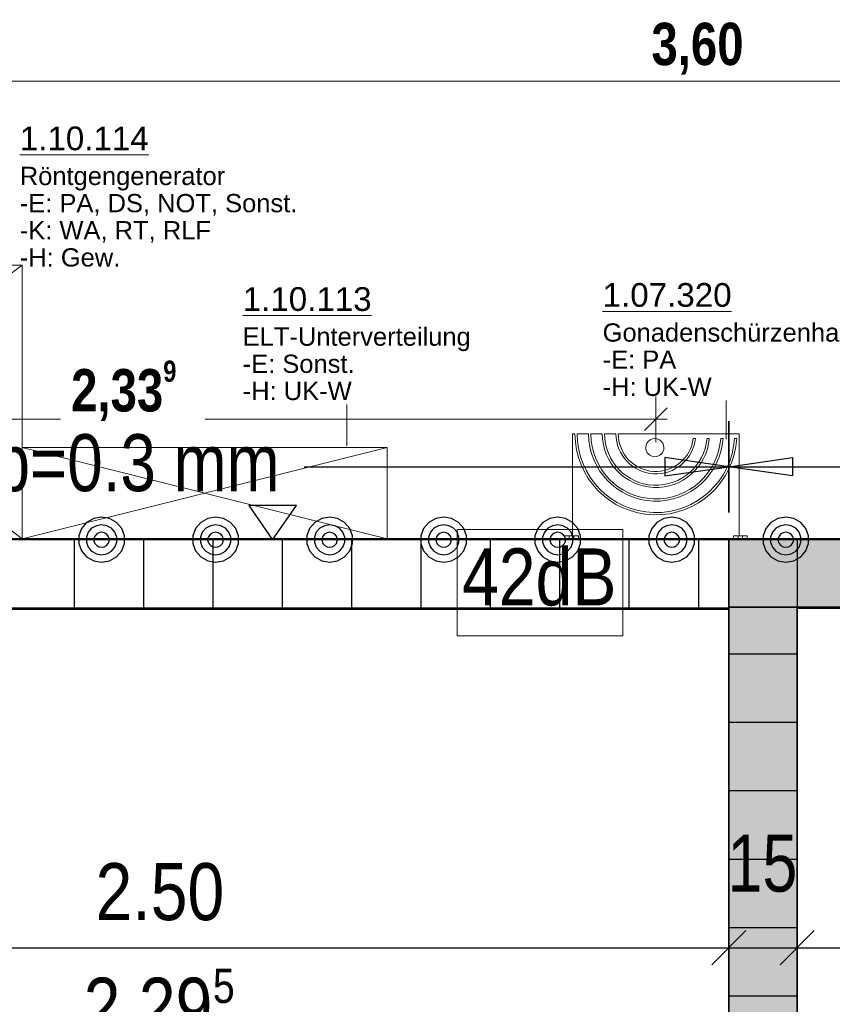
# Model space of a CAD drawing. Header units: metres. Extents: x 29.9 to 45.4, y 22.2 to 35.7.
# Tile 19 of 41: x 36.6 to 38.4, y 27.1 to 29.2. Entities that reach past the tile are written whole.
import ezdxf

# ---------------------------------------------------------------- set-up
doc = ezdxf.new("R2010")
doc.units = ezdxf.units.M
doc.linetypes.add('Verdeckt', pattern=[0.007144, 0.004763, -0.002381])
doc.layers.add('1233-X-Ref ARC-BTG_00_dwg', color=7, linetype='Continuous', lineweight=5, true_color=0x767676)
doc.layers.add('M---BAUGD------', color=7, linetype='Continuous', lineweight=5, true_color=0xf50000)
for name, color, linetype, lineweight in [('A-FLOR', 7, 'Continuous', 9), ('A-WALL', 7, 'Continuous', 9), ('HT---MT-Einrichtung', 7, 'Continuous', 9), ('M---TEXTD------', 7, 'Continuous', 5), ('M---UK-W', 7, 'Verdeckt', 5), ('M---VERMD------', 7, 'Continuous', 5), ('M---VERMD-------50', 7, 'Continuous', 5), ('Wand Trockenbau', 7, 'Continuous', 25)]:
    doc.layers.add(name, color=color, linetype=linetype, lineweight=lineweight)
doc.styles.add('Arial', font='arial.ttf', dxfattribs={"width": 0.8, "height": 0.125})
doc.styles.add('Arial_1', font='arial.ttf', dxfattribs={"width": 0.79, "height": 0.125})
doc.styles.add('Arial_12', font='arial.ttf', dxfattribs={"width": 0.82, "height": 0.075})
doc.styles.add('Arial_18', font='arial.ttf', dxfattribs={"height": 0.052})
doc.styles.add('Arial_19', font='arial.ttf', dxfattribs={"height": 0.04})
doc.styles.add('Arial_3', font='arial.ttf', dxfattribs={"width": 0.83, "height": 0.125})
doc.styles.add('Arial_B', font='arialbd.ttf', dxfattribs={"width": 0.8, "height": 0.092857})
doc.dimstyles.new('HT-BEM-AFU', dxfattribs={"dimscale": 0.3048, "dimtxt": 0.091823, "dimasz": 0.164042, "dimexe": 0.164042, "dimexo": 0.0625, "dimgap": 0.016404, "dimtad": 1, "dimrnd": 0.001, "dimzin": 0, "dimdsep": 46, "dimtxsty": 'Arial_B', "dimblk1": 'OBLIQUE', "dimblk2": 'OBLIQUE', "dimsah": 1, "dimcen": 0.09, "dimdle": 0.082021, "dimazin": 0, "dimtfac": 1, "dimtdec": 4, "dimtix": 1, "dimtmove": 0, "dimatfit": 3, "dimfxl": 0.164042, "dimfxlon": 1, "dimtvp": 1, "dimtfill": 1, "dimtolj": 1, "dimtzin": 0, "dimarcsym": 2})
doc.dimstyles.new('HT-BEM-DS_1', dxfattribs={"dimscale": 0.3048, "dimtxt": 0.091823, "dimasz": 0.164042, "dimexe": 0.164042, "dimexo": 0.0625, "dimgap": 0.016404, "dimtad": 1, "dimrnd": 0.001, "dimzin": 0, "dimdsep": 46, "dimtxsty": 'Arial_B', "dimblk1": 'OBLIQUE', "dimblk2": 'OBLIQUE', "dimsah": 1, "dimcen": 0.09, "dimdle": 0.082021, "dimazin": 0, "dimtfac": 1, "dimtdec": 4, "dimtix": 1, "dimtmove": 0, "dimatfit": 3, "dimfxl": 0.164042, "dimfxlon": 1, "dimtvp": 1, "dimtfill": 1, "dimtolj": 1, "dimtzin": 0, "dimarcsym": 2})

# ---------------------------------------------------------------- blocks, each defined once
blk = doc.blocks.new('Family - Trockenbauwand-2513196-OKFFB EG - G0641-Rö-für Ausschreibung')
at = {"layer": 'A-WALL', "lineweight": 35}
for p, q in [((2.027, 0.15), (0, 0.15)), ((0, 0.15), (0, 0)), ((2.027, 0), (2.027, 0.15)), ((0, 0), (2.027, 0))]:
    blk.add_line(p, q, dxfattribs=at)
blk = doc.blocks.new('Family - Trockenbauwand-2515094-OKFFB EG - G0641-Rö-für Ausschreibung')
at = {"layer": 'A-WALL', "lineweight": 35}
for p, q in [((2.4988, 0.152), (0, 0.152)), ((0, 0.152), (0, 0)), ((2.4988, 0), (2.4988, 0.152)), ((0, 0), (2.4988, 0))]:
    blk.add_line(p, q, dxfattribs=at)
blk = doc.blocks.new('Family - Trockenbauwand-2515439-OKFFB EG - G0641-Rö-für Ausschreibung')
at = {"layer": 'A-WALL', "lineweight": 35}
for p, q in [((2.5, 0.15), (0, 0.15)), ((2.5, 0), (2.5, 0.15)), ((0, 0), (2.5, 0))]:
    blk.add_line(p, q, dxfattribs=at)
blk = doc.blocks.new('Family - Innenausbau-2522198-OKFFB EG - G0641-Rö-für Ausschreibung')
at = {"layer": 'A-FLOR'}
for p, q in [((2.5, 4.698), (0, 4.698)), ((0, 4.698), (2.5, 4.698)), ((2.5, 0), (2.5, 4.698)), ((2.5, 4.698), (2.5, 0))]:
    blk.add_line(p, q, dxfattribs=at)
blk = doc.blocks.new('Family - Innenausbau-2515899-OKFFB EG - G0641-Rö-für Ausschreibung')
at = {"layer": 'A-FLOR'}
for p, q in [((0, 2.35), (0, 0)), ((0, 0), (0, 2.35)), ((3.7538, 2.35), (0, 2.35)), ((0, 2.35), (3.7538, 2.35))]:
    blk.add_line(p, q, dxfattribs=at)
blk = doc.blocks.new('Family - Innenausbau-2522000-OKFFB EG - G0641-Rö-für Ausschreibung')
at = {"layer": 'A-FLOR'}
for p, q in [((0.152, 0), (4.525, 0)), ((4.525, 0), (0.152, 0))]:
    blk.add_line(p, q, dxfattribs=at)
blk = doc.blocks.new('GSKKBA-5M GG-- 000V21-260422_ifc-1-OKFFB EG - G0641-Rö-für Ausschreibung')
at = {"layer": 'A-FLOR', "lineweight": 9}
for name, p in [('Family - Innenausbau-2522000-OKFFB EG - G0641-Rö-für Ausschreibung', (35.475, 28.075)), ('Family - Innenausbau-2522198-OKFFB EG - G0641-Rö-für Ausschreibung', (35.625, 23.225)), ('Family - Innenausbau-2515899-OKFFB EG - G0641-Rö-für Ausschreibung', (38.275, 25.575))]:
    blk.add_blockref(name, p, dxfattribs=at)
at = {"layer": 'A-WALL', "lineweight": 9}
for name, p in [('Family - Trockenbauwand-2515094-OKFFB EG - G0641-Rö-für Ausschreibung', (35.6262, 27.923)), ('Family - Trockenbauwand-2513196-OKFFB EG - G0641-Rö-für Ausschreibung', (38.125, 27.925))]:
    blk.add_blockref(name, p, dxfattribs=at)
at = {"layer": 'A-WALL', "lineweight": 9, "rotation": 90}
blk.add_blockref('Family - Trockenbauwand-2515439-OKFFB EG - G0641-Rö-für Ausschreibung', (38.275, 25.425), dxfattribs=at)
blk = doc.blocks.new('HT_107320_Gonadenschürzenhalter - HT_107320-6853937-OKFFB EG - G0641-Rö-für Ausschreibung')
at = {"layer": 'M---BAUGD------'}
for p, q in [((0, 0.17), (0, 0.2)), ((0, 0.2), (0, 0.17)), ((0.0066, 0.2), (0, 0.2)), ((0.0066, 0.2), (0, 0.2)), ((0.0066, 0.17), (0.0066, 0.2)), ((0.0066, 0.2), (0.0066, 0.17)), ((0.0066, 0.19), (0, 0.19)), ((0.0066, 0.19), (0, 0.19)), ((0, 0.18), (0, 0.19)), ((0, 0.18), (0, 0.19)), ((0, 0.18), (0, 0.19)), ((0, 0.18), (0, 0.19)), ((0, 0.18), (0.0066, 0.18)), ((0, 0.18), (0.0066, 0.18)), ((0.0066, 0.19), (0.0066, 0.18)), ((0.0066, 0.19), (0.0066, 0.18)), ((0.0066, 0.19), (0.0066, 0.18)), ((0.0066, 0.19), (0.0066, 0.18)), ((0.02, 0.1825), (0.0066, 0.1825)), ((0.0066, 0.1825), (0.0066, 0.17)), ((0.0066, 0.17), (0.0066, 0.1825)), ((0.0066, 0.1825), (0.02, 0.1825)), ((0.23, 0.1825), (0.02, 0.1825)), ((0.02, 0.1825), (0.23, 0.1825)), ((0.23, 0.1775), (0.23, 0.1825)), ((0.23, 0.1825), (0.23, 0.1775)), ((0.0066, 0.17), (0, 0.17)), ((0, 0.17), (0, -0.17)), ((0, -0.17), (0, 0.17)), ((0, 0.17), (0.0066, 0.17)), ((0, 0.17), (0.0066, 0.17)), ((0.0066, 0.17), (0, 0.17)), ((0.23, 0.1475), (0.23, 0.1725)), ((0.23, 0.1725), (0.23, 0.1475)), ((0.23, 0.1175), (0.23, 0.1425)), ((0.23, 0.1425), (0.23, 0.1175)), ((0.23, 0.0875), (0.23, 0.1125)), ((0.23, 0.1125), (0.23, 0.0875)), ((0.23, -0.1825), (0.23, 0.0825)), ((0.23, 0.0825), (0.23, -0.1825)), ((0.22, -0.0819), (0.22, -0.0869)), ((0.22, -0.0869), (0.22, -0.0819)), ((0.22, -0.1121), (0.22, -0.1171)), ((0.22, -0.1171), (0.22, -0.1121)), ((0.22, -0.1421), (0.22, -0.1472)), ((0.22, -0.1472), (0.22, -0.1421)), ((0, -0.17), (0.0066, -0.17)), ((0.0066, -0.17), (0, -0.17)), ((0, -0.17), (0, -0.2)), ((0, -0.2), (0, -0.17)), ((0, -0.17), (0.0066, -0.17)), ((0.0066, -0.17), (0, -0.17)), ((0.0066, -0.17), (0.0066, -0.1825)), ((0.0066, -0.1825), (0.0066, -0.17)), ((0.0066, -0.17), (0.0066, -0.2)), ((0.0066, -0.2), (0.0066, -0.17)), ((0.22, -0.1722), (0.22, -0.1772)), ((0.22, -0.1772), (0.22, -0.1722)), ((0.0066, -0.18), (0, -0.18)), ((0.0066, -0.18), (0, -0.18)), ((0, -0.19), (0, -0.18)), ((0, -0.19), (0, -0.18)), ((0, -0.19), (0, -0.18)), ((0, -0.19), (0, -0.18)), ((0, -0.19), (0.0066, -0.19)), ((0, -0.19), (0.0066, -0.19)), ((0.0066, -0.18), (0.0066, -0.19)), ((0.0066, -0.18), (0.0066, -0.19)), ((0.0066, -0.18), (0.0066, -0.19)), ((0.0066, -0.18), (0.0066, -0.19)), ((0.0066, -0.1825), (0.02, -0.1825)), ((0.02, -0.1825), (0.0066, -0.1825)), ((0.02, -0.1825), (0.23, -0.1825)), ((0.23, -0.1825), (0.02, -0.1825)), ((0, -0.2), (0.0066, -0.2)), ((0, -0.2), (0.0066, -0.2))]:
    blk.add_line(p, q, dxfattribs=at)
for centre, radius, start, end in [((0.23, 0), 0.1775, 90, 266.7704), ((0.23, 0), 0.1775, 90, 266.7704), ((0.23, 0), 0.1725, 90, 266.6766), ((0.23, 0), 0.1725, 90, 266.6766), ((0.23, 0), 0.1475, 90, 266.1126), ((0.23, 0), 0.1475, 90, 266.1126), ((0.23, 0), 0.1425, 90, 265.9759), ((0.23, 0), 0.1425, 90, 265.9759), ((0.23, 0), 0.1175, 90, 265.1179), ((0.23, 0), 0.1175, 90, 265.1179), ((0.23, 0), 0.1125, 90, 264.9003), ((0.23, 0), 0.1125, 90, 264.9003), ((0.23, 0), 0.0875, 90, 263.4376), ((0.23, 0), 0.0875, 90, 263.4376), ((0.23, 0), 0.0825, 90, 263.0379), ((0.23, 0), 0.0825, 90, 263.0379), ((0.2, 0.0024), 0.02, 90, 270), ((0.2, 0.0024), 0.02, 90, 270), ((0.2, 0.0024), 0.02, 270, 90), ((0.2, 0.0024), 0.02, 270, 90)]:
    blk.add_arc(centre, radius, start, end, dxfattribs=at)
blk = doc.blocks.new('HT_Unterkonstruktion-Wand - HT_Unterkonstruktion-Wand-6853938-OKFFB EG - G0641-Rö-für Ausschreibung')
at = {"layer": 'M---UK-W'}
for p, q in [((0.4, 0), (0, 0)), ((0, 0), (0.4, 0))]:
    blk.add_line(p, q, dxfattribs=at)
blk = doc.blocks.new('HT_110xxx_Röntgengenerator - HT_110114-6853940-OKFFB EG - G0641-Rö-für Ausschreibung')
at = {"layer": 'M---BAUGD------'}
for p, q in [((0.8, 0.6), (0, 0.6)), ((0, 0.6), (0, 0)), ((0, 0), (0, 0.6)), ((0, 0.6), (0.8, 0.6)), ((0, 0), (0.8, 0.6)), ((0.8, 0), (0, 0.6)), ((0.8, 0), (0.8, 0.6)), ((0.8, 0.6), (0.8, 0)), ((0, 0), (0.8, 0)), ((0.8, 0), (0, 0))]:
    blk.add_line(p, q, dxfattribs=at)
blk = doc.blocks.new('HT_110xxx_ELT-Unterverteilung - HT_110113-7588410-OKFFB EG - G0641-Rö-für Ausschreibung')
at = {"layer": 'M---BAUGD------'}
for p, q in [((-0.4, 0), (-0.4, 0.2)), ((-0.4, 0.2), (0.4, 0.2)), ((0.4, 0.2), (-0.4, 0.2)), ((-0.4, 0.2), (-0.4, 0)), ((-0.4, 0.2), (0.4, 0)), ((0.4, 0.2), (-0.4, 0)), ((0.4, 0.2), (0.4, 0)), ((0.4, 0), (0.4, 0.2)), ((0.4, 0), (-0.4, 0)), ((-0.4, 0), (0.4, 0))]:
    blk.add_line(p, q, dxfattribs=at)
blk = doc.blocks.new('HT_Unterkonstruktion-Wand - HT_Unterkonstruktion-Wand-6853942-OKFFB EG - G0641-Rö-für Ausschreibung')
at = {"layer": 'M---UK-W'}
for p, q in [((0.8, 0), (0, 0)), ((0, 0), (0.8, 0))]:
    blk.add_line(p, q, dxfattribs=at)
blk = doc.blocks.new('1233-X-Ref ARC-BTG_00_dwg-10239373-OKFFB EG - G0641-Rö-für Ausschreibung')
at = {"layer": 'Wand Trockenbau', "lineweight": 9, "true_color": 0xff7f7f}
for points in [[(61.9336, 33.1837), (63.9606, 33.1837), (63.9606, 33.3337), (61.9336, 33.3337)], [(62.0836, 30.6837), (62.0836, 33.1837), (61.9336, 33.1837), (61.9336, 30.6837)]]:
    blk.add_hatch(color=11, dxfattribs=at).paths.add_polyline_path(points)
at = {"layer": '1233-X-Ref ARC-BTG_00_dwg', "color": 7, "lineweight": 25}
for p, q in [((61.8961, 32.4018), (61.9711, 32.4768)), ((62.0461, 32.4018), (62.1211, 32.4768))]:
    blk.add_line(p, q, dxfattribs=at)
at = {"layer": '1233-X-Ref ARC-BTG_00_dwg', "color": 7, "lineweight": 25, "flags": 128}
for points in [[(61.9336, 33.3937), (61.9336, 33.4937), (61.7936, 33.5137), (61.7936, 33.4737), (61.9336, 33.4937), (62.0736, 33.5137), (62.0736, 33.4737), (61.9336, 33.4937), (61.9336, 33.5937), (61.9336, 33.4937)], [(60.9336, 33.3337), (60.9861, 33.4087), (60.8811, 33.4087)], [(60.5586, 33.3831), (60.5413, 33.3802), (60.5258, 33.3715), (60.5146, 33.3586), (60.5086, 33.3424), (60.5086, 33.3253), (60.5146, 33.3092), (60.5258, 33.2959), (60.5413, 33.2875), (60.5586, 33.2844), (60.5758, 33.2875), (60.5913, 33.2959), (60.6026, 33.3092), (60.6086, 33.3253), (60.6086, 33.3424), (60.6026, 33.3586), (60.5913, 33.3715), (60.5758, 33.3802)], [(60.8086, 33.3831), (60.7913, 33.3802), (60.7758, 33.3715), (60.7646, 33.3586), (60.7586, 33.3424), (60.7586, 33.3253), (60.7646, 33.3092), (60.7758, 33.2959), (60.7913, 33.2875), (60.8086, 33.2844), (60.8258, 33.2875), (60.8413, 33.2959), (60.8526, 33.3092), (60.8586, 33.3253), (60.8586, 33.3424), (60.8526, 33.3586), (60.8413, 33.3715), (60.8258, 33.3802)], [(61.0586, 33.3831), (61.0413, 33.3802), (61.0258, 33.3715), (61.0146, 33.3586), (61.0086, 33.3424), (61.0086, 33.3253), (61.0146, 33.3092), (61.0258, 33.2959), (61.0413, 33.2875), (61.0586, 33.2844), (61.0758, 33.2875), (61.0913, 33.2959), (61.1026, 33.3092), (61.1086, 33.3253), (61.1086, 33.3424), (61.1026, 33.3586), (61.0913, 33.3715), (61.0758, 33.3802)], [(61.3086, 33.3831), (61.2913, 33.3802), (61.2758, 33.3715), (61.2646, 33.3586), (61.2586, 33.3424), (61.2586, 33.3253), (61.2646, 33.3092), (61.2758, 33.2959), (61.2913, 33.2875), (61.3086, 33.2844), (61.3258, 33.2875), (61.3413, 33.2959), (61.3526, 33.3092), (61.3586, 33.3253), (61.3586, 33.3424), (61.3526, 33.3586), (61.3413, 33.3715), (61.3258, 33.3802)], [(61.5586, 33.3831), (61.5413, 33.3802), (61.5258, 33.3715), (61.5146, 33.3586), (61.5086, 33.3424), (61.5086, 33.3253), (61.5146, 33.3092), (61.5258, 33.2959), (61.5413, 33.2875), (61.5586, 33.2844), (61.5758, 33.2875), (61.5913, 33.2959), (61.6026, 33.3092), (61.6086, 33.3253), (61.6086, 33.3424), (61.6026, 33.3586), (61.5913, 33.3715), (61.5758, 33.3802)], [(61.8086, 33.3831), (61.7913, 33.3802), (61.7758, 33.3715), (61.7646, 33.3586), (61.7586, 33.3424), (61.7586, 33.3253), (61.7646, 33.3092), (61.7758, 33.2959), (61.7913, 33.2875), (61.8086, 33.2844), (61.8258, 33.2875), (61.8413, 33.2959), (61.8526, 33.3092), (61.8586, 33.3253), (61.8586, 33.3424), (61.8526, 33.3586), (61.8413, 33.3715), (61.8258, 33.3802)], [(62.0586, 33.3831), (62.0413, 33.3802), (62.0258, 33.3715), (62.0146, 33.3586), (62.0086, 33.3424), (62.0086, 33.3253), (62.0146, 33.3092), (62.0258, 33.2959), (62.0413, 33.2875), (62.0586, 33.2844), (62.0758, 33.2875), (62.0913, 33.2959), (62.1026, 33.3092), (62.1086, 33.3253), (62.1086, 33.3424), (62.1026, 33.3586), (62.0913, 33.3715), (62.0758, 33.3802)], [(60.5586, 33.3666), (60.5471, 33.3645), (60.5368, 33.3589), (60.5293, 33.3501), (60.5253, 33.3393), (60.5253, 33.3281), (60.5293, 33.3172), (60.5368, 33.3085), (60.5471, 33.3029), (60.5586, 33.3008), (60.5701, 33.3029), (60.5803, 33.3085), (60.5878, 33.3172), (60.5918, 33.3281), (60.5918, 33.3393), (60.5878, 33.3501), (60.5803, 33.3589), (60.5701, 33.3645)], [(60.5586, 33.3501), (60.5528, 33.3491), (60.5478, 33.3463), (60.5438, 33.3418), (60.5418, 33.3365), (60.5418, 33.3309), (60.5438, 33.3257), (60.5478, 33.3211), (60.5528, 33.3183), (60.5586, 33.3172), (60.5643, 33.3183), (60.5693, 33.3211), (60.5733, 33.3257), (60.5753, 33.3309), (60.5753, 33.3365), (60.5733, 33.3418), (60.5693, 33.3463), (60.5643, 33.3491)], [(60.8086, 33.3666), (60.7971, 33.3645), (60.7868, 33.3589), (60.7793, 33.3501), (60.7753, 33.3393), (60.7753, 33.3281), (60.7793, 33.3172), (60.7868, 33.3085), (60.7971, 33.3029), (60.8086, 33.3008), (60.8201, 33.3029), (60.8303, 33.3085), (60.8378, 33.3172), (60.8418, 33.3281), (60.8418, 33.3393), (60.8378, 33.3501), (60.8303, 33.3589), (60.8201, 33.3645)], [(60.8086, 33.3501), (60.8028, 33.3491), (60.7978, 33.3463), (60.7938, 33.3418), (60.7918, 33.3365), (60.7918, 33.3309), (60.7938, 33.3257), (60.7978, 33.3211), (60.8028, 33.3183), (60.8086, 33.3172), (60.8143, 33.3183), (60.8193, 33.3211), (60.8233, 33.3257), (60.8253, 33.3309), (60.8253, 33.3365), (60.8233, 33.3418), (60.8193, 33.3463), (60.8143, 33.3491)], [(61.0586, 33.3666), (61.0471, 33.3645), (61.0368, 33.3589), (61.0293, 33.3501), (61.0253, 33.3393), (61.0253, 33.3281), (61.0293, 33.3172), (61.0368, 33.3085), (61.0471, 33.3029), (61.0586, 33.3008), (61.0701, 33.3029), (61.0803, 33.3085), (61.0878, 33.3172), (61.0918, 33.3281), (61.0918, 33.3393), (61.0878, 33.3501), (61.0803, 33.3589), (61.0701, 33.3645)], [(61.0586, 33.3501), (61.0528, 33.3491), (61.0478, 33.3463), (61.0438, 33.3418), (61.0418, 33.3365), (61.0418, 33.3309), (61.0438, 33.3257), (61.0478, 33.3211), (61.0528, 33.3183), (61.0586, 33.3172), (61.0643, 33.3183), (61.0693, 33.3211), (61.0733, 33.3257), (61.0753, 33.3309), (61.0753, 33.3365), (61.0733, 33.3418), (61.0693, 33.3463), (61.0643, 33.3491)], [(61.3086, 33.3666), (61.2971, 33.3645), (61.2868, 33.3589), (61.2793, 33.3501), (61.2753, 33.3393), (61.2753, 33.3281), (61.2793, 33.3172), (61.2868, 33.3085), (61.2971, 33.3029), (61.3086, 33.3008), (61.3201, 33.3029), (61.3303, 33.3085), (61.3378, 33.3172), (61.3418, 33.3281), (61.3418, 33.3393), (61.3378, 33.3501), (61.3303, 33.3589), (61.3201, 33.3645)], [(61.3086, 33.3501), (61.3028, 33.3491), (61.2978, 33.3463), (61.2938, 33.3418), (61.2918, 33.3365), (61.2918, 33.3309), (61.2938, 33.3257), (61.2978, 33.3211), (61.3028, 33.3183), (61.3086, 33.3172), (61.3143, 33.3183), (61.3193, 33.3211), (61.3233, 33.3257), (61.3253, 33.3309), (61.3253, 33.3365), (61.3233, 33.3418), (61.3193, 33.3463), (61.3143, 33.3491)], [(61.5586, 33.3666), (61.5471, 33.3645), (61.5368, 33.3589), (61.5293, 33.3501), (61.5253, 33.3393), (61.5253, 33.3281), (61.5293, 33.3172), (61.5368, 33.3085), (61.5471, 33.3029), (61.5586, 33.3008), (61.5701, 33.3029), (61.5803, 33.3085), (61.5878, 33.3172), (61.5918, 33.3281), (61.5918, 33.3393), (61.5878, 33.3501), (61.5803, 33.3589), (61.5701, 33.3645)], [(61.5586, 33.3501), (61.5528, 33.3491), (61.5478, 33.3463), (61.5438, 33.3418), (61.5418, 33.3365), (61.5418, 33.3309), (61.5438, 33.3257), (61.5478, 33.3211), (61.5528, 33.3183), (61.5586, 33.3172), (61.5643, 33.3183), (61.5693, 33.3211), (61.5733, 33.3257), (61.5753, 33.3309), (61.5753, 33.3365), (61.5733, 33.3418), (61.5693, 33.3463), (61.5643, 33.3491)], [(61.8086, 33.3666), (61.7971, 33.3645), (61.7868, 33.3589), (61.7793, 33.3501), (61.7753, 33.3393), (61.7753, 33.3281), (61.7793, 33.3172), (61.7868, 33.3085), (61.7971, 33.3029), (61.8086, 33.3008), (61.8201, 33.3029), (61.8303, 33.3085), (61.8378, 33.3172), (61.8418, 33.3281), (61.8418, 33.3393), (61.8378, 33.3501), (61.8303, 33.3589), (61.8201, 33.3645)], [(61.8086, 33.3501), (61.8028, 33.3491), (61.7978, 33.3463), (61.7938, 33.3418), (61.7918, 33.3365), (61.7918, 33.3309), (61.7938, 33.3257), (61.7978, 33.3211), (61.8028, 33.3183), (61.8086, 33.3172), (61.8143, 33.3183), (61.8193, 33.3211), (61.8233, 33.3257), (61.8253, 33.3309), (61.8253, 33.3365), (61.8233, 33.3418), (61.8193, 33.3463), (61.8143, 33.3491)], [(62.0586, 33.3666), (62.0471, 33.3645), (62.0368, 33.3589), (62.0293, 33.3501), (62.0253, 33.3393), (62.0253, 33.3281), (62.0293, 33.3172), (62.0368, 33.3085), (62.0471, 33.3029), (62.0586, 33.3008), (62.0701, 33.3029), (62.0803, 33.3085), (62.0878, 33.3172), (62.0918, 33.3281), (62.0918, 33.3393), (62.0878, 33.3501), (62.0803, 33.3589), (62.0701, 33.3645)], [(62.0586, 33.3501), (62.0528, 33.3491), (62.0478, 33.3463), (62.0438, 33.3418), (62.0418, 33.3365), (62.0418, 33.3309), (62.0438, 33.3257), (62.0478, 33.3211), (62.0528, 33.3183), (62.0586, 33.3172), (62.0643, 33.3183), (62.0693, 33.3211), (62.0733, 33.3257), (62.0753, 33.3309), (62.0753, 33.3365), (62.0733, 33.3418), (62.0693, 33.3463), (62.0643, 33.3491)]]:
    blk.add_lwpolyline(points, close=True, dxfattribs=at)
for points in [[(61.0026, 33.4937), (61.9336, 33.4937), (62.454, 33.4937)], [(61.9336, 32.3768), (61.9336, 32.4393), (61.9336, 32.5018)], [(62.0836, 32.3768), (62.0836, 32.4393), (62.0836, 32.5018)], [(54.3947, 32.4393), (54.5844, 32.4393), (54.7344, 32.4393), (57.7844, 32.4393), (59.2836, 32.4393), (59.4336, 32.4393), (61.9336, 32.4393), (62.0836, 32.4393), (65.8336, 32.4393), (65.9836, 32.4393), (68.2836, 32.4393), (68.4336, 32.4393), (68.5929, 32.4393)]]:
    blk.add_lwpolyline(points, dxfattribs=at)
at = {"layer": '1233-X-Ref ARC-BTG_00_dwg', "color": 7, "lineweight": 9, "flags": 128}
blk.add_lwpolyline([(61.3384, 33.1231), (61.7013, 33.1231), (61.7013, 33.3564), (61.3384, 33.3564)], close=True, dxfattribs=at)
at = {"layer": 'Wand Trockenbau'}
for p, q in [((60.4988, 33.3337), (60.4988, 33.1817)), ((60.6508, 33.3337), (60.6508, 33.1817)), ((60.8028, 33.3337), (60.8028, 33.1817)), ((60.9548, 33.3337), (60.9548, 33.1817)), ((61.1068, 33.3337), (61.1068, 33.1817)), ((61.2588, 33.3337), (61.2588, 33.1817)), ((61.4108, 33.3337), (61.4108, 33.1817)), ((61.5628, 33.3337), (61.5628, 33.1817)), ((61.7148, 33.3337), (61.7148, 33.1817)), ((61.8668, 33.3337), (61.8668, 33.1817)), ((61.9336, 33.0837), (62.0836, 33.0837)), ((61.9336, 32.9337), (62.0836, 32.9337)), ((61.9336, 32.7837), (62.0836, 32.7837)), ((61.9336, 32.6337), (62.0836, 32.6337)), ((61.9336, 32.4837), (62.0836, 32.4837)), ((61.9336, 32.3337), (62.0836, 32.3337))]:
    blk.add_line(p, q, dxfattribs=at)
at = {"layer": 'Wand Trockenbau', "flags": 128}
for points in [[(59.4348, 33.3337), (59.4348, 33.1817), (61.9336, 33.1817), (61.9336, 33.1837), (61.9336, 33.3337), (59.4356, 33.3337), (59.4356, 34.5087), (59.2836, 34.5087)], [(65.8336, 33.3337), (63.9606, 33.3337), (63.8086, 33.3337), (61.9336, 33.3337), (61.9336, 33.1837), (61.9336, 33.3337)], [(62.0836, 33.3337), (62.0836, 33.1837), (63.9606, 33.1837), (65.8336, 33.1837), (65.8336, 32.5137), (65.9836, 32.5137), (65.9836, 33.3337), (65.8336, 33.3337), (65.9836, 33.3337)], [(62.0836, 28.3337), (62.0836, 30.6837), (61.9336, 30.6837), (62.0836, 30.6837), (62.0836, 30.8337), (62.0836, 33.1837)], [(61.9336, 33.1837), (61.9336, 33.1817), (61.9336, 30.6837), (62.0836, 30.6837), (61.9336, 30.6837), (61.9336, 28.4837), (61.9336, 28.1837), (62.0836, 28.1837), (63.1836, 28.1837), (63.3336, 28.1837), (65.8336, 28.1837), (65.8336, 28.3337)]]:
    blk.add_lwpolyline(points, dxfattribs=at)
at = {"layer": '1233-X-Ref ARC-BTG_00_dwg', "color": 7, "lineweight": 9, "attachment_point": 1, "line_spacing_factor": 0.941778}
for s, insert, char_height, width, style in [('Pb=0.3 mm', (60.2309, 33.5651), 0.125, 0.849359, 'Arial'), ('42dB', (61.3488, 33.3147), 0.125, 0.393307, 'Arial_3'), ('15', (61.9305, 32.6873), 0.125, 0.180584, 'Arial_1'), ('2.50', (60.5454, 32.6248), 0.125, 0.327501, 'Arial_3'), ('5', (60.8026, 32.3932), 0.075, 0.056011, 'Arial_12'), ('2.29', (60.5194, 32.3736), 0.125, 0.327501, 'Arial_3')]:
    blk.add_mtext(s, dxfattribs=dict(at, insert=insert, char_height=char_height, width=width, style=style))
blk = doc.blocks.new('DIMBLOCK4-OKFFB EG - G0641-Rö-für Ausschreibung')
at = {"layer": 'M---VERMD-------50', "color": 1, "true_color": 0xf50000, "transparency": 16777216}
for p, q in [((36.25, 29.0779), (36.25, 29.1279)), ((39.85, 29.0779), (39.85, 29.1279)), ((36.25, 29.0779), (39.875, 29.0779)), ((36.25, 29.0779), (36.25, 29.0279)), ((39.85, 29.0779), (39.85, 29.0279))]:
    blk.add_line(p, q, dxfattribs=at)
at = {"layer": 'M---VERMD-------50', "color": 1, "lineweight": 9, "true_color": 0xf50000, "transparency": 16777216}
for p, q in [((36.25, 29.0779), (36.275, 29.1029)), ((39.85, 29.0779), (39.875, 29.1029)), ((36.25, 29.0779), (36.225, 29.0529)), ((39.85, 29.0779), (39.825, 29.0529))]:
    blk.add_line(p, q, dxfattribs=at)
at = {"layer": 'M---VERMD-------50', "color": 0, "transparency": 16777216, "insert": (37.9554, 29.2063), "char_height": 0.09286, "width": 0.226975, "attachment_point": 1, "line_spacing_factor": 0.941778, "style": 'Arial_B', "bg_fill": 3, "box_fill_scale": 1.25, "bg_fill_color": 256, "bg_fill_true_color": 13158600, "bg_fill_transparency": 0}
blk.add_mtext('3,60', dxfattribs=at)
blk = doc.blocks.new('_Oblique')
at = {"color": 0, "linetype": 'ByBlock', "lineweight": -2}
blk.add_line((-0.5, -0.5), (0.5, 0.5), dxfattribs=at)
blk = doc.blocks.new('DIMBLOCK10-OKFFB EG - G0641-Rö-für Ausschreibung')
at = {"layer": 'M---VERMD-------50', "color": 1, "true_color": 0xf50000, "transparency": 16777216}
for p, q in [((35.6262, 28.3372), (35.6262, 28.3872)), ((37.9652, 28.3372), (37.9652, 28.3872)), ((35.6012, 28.3372), (37.9902, 28.3372)), ((35.6262, 28.3372), (35.6262, 28.2872)), ((37.9652, 28.3372), (37.9652, 28.2872))]:
    blk.add_line(p, q, dxfattribs=at)
at = {"layer": 'M---VERMD-------50', "color": 1, "lineweight": 9, "true_color": 0xf50000, "transparency": 16777216}
for p, q in [((35.6262, 28.3372), (35.6512, 28.3622)), ((37.9652, 28.3372), (37.9902, 28.3622)), ((35.6262, 28.3372), (35.6012, 28.3122)), ((37.9652, 28.3372), (37.9402, 28.3122))]:
    blk.add_line(p, q, dxfattribs=at)
at = {"layer": 'M---VERMD-------50', "color": 0, "transparency": 16777216, "insert": (36.6832, 28.4657), "char_height": 0.092857, "width": 0.269946, "attachment_point": 1, "line_spacing_factor": 0.941778, "style": 'Arial_B', "bg_fill": 3, "box_fill_scale": 1.25, "bg_fill_color": 256, "bg_fill_true_color": 13158600, "bg_fill_transparency": 0}
blk.add_mtext('2,33\\A2\\H0.5x;\\S9^  ;\\H2x;', dxfattribs=at)

msp = doc.modelspace()

# ---------------------------------------------------------------- linework, layer by layer
at = {"layer": 'M---TEXTD------'}
for p, q in [((37.2873, 28.2788), (37.2873, 28.3694)), ((38.1194, 28.2938), (38.1194, 28.3784))]:
    msp.add_line(p, q, dxfattribs=at)

# ---------------------------------------------------------------- block references
at = {"lineweight": 5}
msp.add_blockref('GSKKBA-5M GG-- 000V21-260422_ifc-1-OKFFB EG - G0641-Rö-für Ausschreibung', (0, 0), dxfattribs=at)
at = {"layer": '1233-X-Ref ARC-BTG_00_dwg', "color": 7, "lineweight": 9}
msp.add_blockref('1233-X-Ref ARC-BTG_00_dwg-10239373-OKFFB EG - G0641-Rö-für Ausschreibung', (-23.8086, -5.2607), dxfattribs=at)
at = {"layer": 'HT---MT-Einrichtung', "color": 1, "true_color": 0xf50000}
for name, p in [('HT_110xxx_Röntgengenerator - HT_110114-6853940-OKFFB EG - G0641-Rö-für Ausschreibung', (35.776, 28.075)), ('HT_110xxx_ELT-Unterverteilung - HT_110113-7588410-OKFFB EG - G0641-Rö-für Ausschreibung', (36.976, 28.075))]:
    msp.add_blockref(name, p, dxfattribs=at)
at = {"layer": 'HT---MT-Einrichtung', "rotation": 89.99999999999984}
msp.add_blockref('HT_107320_Gonadenschürzenhalter - HT_107320-6853937-OKFFB EG - G0641-Rö-für Ausschreibung', (37.9652, 28.075), dxfattribs=at)
at = {"layer": 'HT---MT-Einrichtung'}
for name, p in [('HT_Unterkonstruktion-Wand - HT_Unterkonstruktion-Wand-6853942-OKFFB EG - G0641-Rö-für Ausschreibung', (36.576, 28.075)), ('HT_Unterkonstruktion-Wand - HT_Unterkonstruktion-Wand-6853938-OKFFB EG - G0641-Rö-für Ausschreibung', (37.7652, 28.075))]:
    msp.add_blockref(name, p, dxfattribs=at)

# ---------------------------------------------------------------- texts
at = {"layer": 'M---TEXTD------', "attachment_point": 1}
for s, insert, char_height, width, style in [('\\L1.10.114', (36.5706, 28.9788), 0.052, 0.336709, 'Arial_18'), ('Röntgengenerator', (36.5706, 28.8905), 0.04, 0.501055, 'Arial_19'), ('-E: PA, DS, NOT, Sonst.', (36.5706, 28.8309), 0.04, 0.677426, 'Arial_19'), ('-K: WA, RT, RLF', (36.5706, 28.7714), 0.04, 0.464979, 'Arial_19'), ('-H: Gew.', (36.5706, 28.7119), 0.04, 0.240506, 'Arial_19'), ('\\L1.10.113', (37.0593, 28.6266), 0.052, 0.336709, 'Arial_18'), ('\\L1.07.320', (37.8484, 28.6356), 0.052, 0.336709, 'Arial_18'), ('ELT-Unterverteilung', (37.0593, 28.5383), 0.04, 0.549156, 'Arial_19'), ('Gonadenschürzenhalter', (37.8484, 28.5473), 0.04, 0.653375, 'Arial_19'), ('-E: Sonst.', (37.0593, 28.4787), 0.04, 0.272574, 'Arial_19'), ('-E: PA', (37.8484, 28.4878), 0.04, 0.184388, 'Arial_19'), ('-H: UK-W', (37.8484, 28.4282), 0.04, 0.264557, 'Arial_19'), ('-H: UK-W', (37.0593, 28.4192), 0.04, 0.264557, 'Arial_19')]:
    msp.add_mtext(s, dxfattribs=dict(at, insert=insert, char_height=char_height, width=width, style=style))

# ---------------------------------------------------------------- next in the draw order: dimensions: what is measured, and where the dimension line sits
at = {"layer": 'M---VERMD------', "color": 1, "true_color": 0xf50000}
dim = msp.add_linear_dim(base=(39.85, 29.0779), p1=(36.25, 29.1279), p2=(39.85, 29.1279), dimstyle='HT-BEM-DS_1', override={"dimpost": '<>', "dimfxl": 3.6}, dxfattribs=at)
dim.commit()
dim.dimension.update_dxf_attribs({"geometry": 'DIMBLOCK4-OKFFB EG - G0641-Rö-für Ausschreibung', "text_midpoint": (38.05, 29.1303)})
dim = msp.add_linear_dim(base=(37.9652, 28.3372), p1=(35.6262, 28.3872), p2=(37.9652, 28.2872), text='\\A1;2,33\\Q;{\\A1;{\\H0.5x;\\S9^ ;}}', dimstyle='HT-BEM-AFU', override={"dimpost": '<>', "dimfxl": 2.341128}, dxfattribs=at)
dim.commit()
dim.dimension.update_dxf_attribs({"geometry": 'DIMBLOCK10-OKFFB EG - G0641-Rö-für Ausschreibung', "text_midpoint": (36.7957, 28.3992)})

doc.saveas('drawing.dxf')
